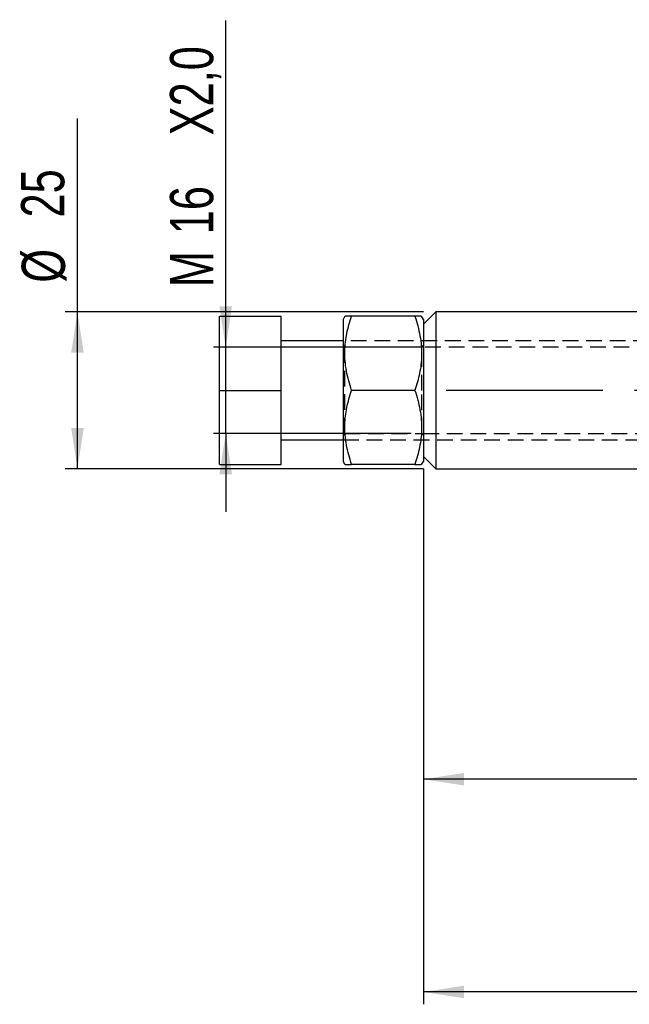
# Model space of a CAD drawing. Extents: x 79 to 812, y 8 to 551.
# Tile 6 of 31: x 90 to 189, y 191 to 350. Entities that reach past the tile are written whole.
import ezdxf

# ---------------------------------------------------------------- set-up
doc = ezdxf.new("R2010")
doc.units = 0
doc.header["$LTSCALE"] = 2
doc.linetypes.add('CENTERX2', pattern=[20.32, 12.7, -2.54, 2.54, -2.54])
doc.linetypes.add('HIDDEN', pattern=[1.905, 1.27, -0.635])
doc.layers.get('0').update_dxf_attribs({"linetype": 'CONTINUOUS'})
doc.styles.add('SLDTEXTSTYLE0', font='TXT', dxfattribs={"width": 0.75})
doc.dimstyles.new('SLDDIMSTYLE1', dxfattribs={"dimtxt": 7, "dimasz": 6.604, "dimexe": 0, "dimexo": 0.0625, "dimgap": 1.75, "dimtad": 1, "dimdec": 0, "dimrnd": 1e-09, "dimzin": 12, "dimtxsty": 'SLDTEXTSTYLE0', "dimsah": 1, "dimcen": 0.09, "dimazin": 3, "dimtfac": 1, "dimtofl": 0, "dimtmove": 0, "dimatfit": 3, "dimtolj": 1, "dimtzin": 12})
doc.dimstyles.new('SLDDIMSTYLE2', dxfattribs={"dimtxt": 7, "dimasz": 6.604, "dimexe": 0, "dimexo": 0.0625, "dimgap": 1.75, "dimtad": 1, "dimdec": 0, "dimrnd": 1e-09, "dimzin": 12, "dimtxsty": 'SLDTEXTSTYLE0', "dimsah": 1, "dimcen": 0.09, "dimazin": 3, "dimtfac": 1, "dimtdec": 0, "dimtofl": 0, "dimtmove": 0, "dimatfit": 3, "dimtolj": 1, "dimtzin": 12})
doc.dimstyles.new('SLDDIMSTYLE3', dxfattribs={"dimtxt": 7, "dimasz": 6.604, "dimexe": 0, "dimexo": 0.0625, "dimgap": 1.75, "dimtad": 1, "dimdec": 3, "dimrnd": 1e-09, "dimzin": 12, "dimtxsty": 'SLDTEXTSTYLE0', "dimsah": 1, "dimcen": 0.09, "dimazin": 3, "dimtfac": 1, "dimtdec": 3, "dimtmove": 0, "dimatfit": 3, "dimtolj": 1, "dimtzin": 12})

# ---------------------------------------------------------------- blocks, each defined once
blk = doc.blocks.new('_D_6')
at = {"color": 179, "linetype": 'CONTINUOUS'}
for p, q in [((155.35, 277.38), (155.35, 225.08)), ((316.96, 250.33), (316.96, 225.08)), ((316.96, 227.08), (155.35, 227.08))]:
    blk.add_line(p, q, dxfattribs=at)
for points in [[(155.35, 227.08), (161.95, 226.07), (161.95, 228.1)], [(316.96, 227.08), (310.35, 228.1), (310.35, 226.07)]]:
    blk.add_solid(points, dxfattribs=at)
at = {"color": 179, "linetype": 'CONTINUOUS', "insert": (227.77, 236.1, -74.16), "char_height": 7, "attachment_point": 1, "style": 'SLDTEXTSTYLE0'}
blk.add_mtext('162', dxfattribs=at)
blk = doc.blocks.new('_D_7')
at = {"color": 179, "linetype": 'CONTINUOUS'}
for p, q in [((155.35, 277.38), (155.35, 190.62)), ((441.96, 275.33), (441.96, 190.62)), ((441.96, 192.62), (155.35, 192.62))]:
    blk.add_line(p, q, dxfattribs=at)
for points in [[(155.35, 192.62), (161.95, 191.61), (161.95, 193.64)], [(441.96, 192.62), (435.35, 193.64), (435.35, 191.61)]]:
    blk.add_solid(points, dxfattribs=at)
at = {"color": 179, "linetype": 'CONTINUOUS', "insert": (291.31, 201.65, -74.16), "char_height": 7, "attachment_point": 1, "style": 'SLDTEXTSTYLE0'}
blk.add_mtext('287', dxfattribs=at)
blk = doc.blocks.new('_D_8')
at = {"color": 179, "linetype": 'CONTINUOUS'}
for p, q in [((99.35, 302.78), (99.35, 334.12)), ((155.35, 302.78), (97.35, 302.78)), ((99.35, 277.38), (99.35, 302.78)), ((155.35, 277.38), (97.35, 277.38))]:
    blk.add_line(p, q, dxfattribs=at)
for points in [[(99.35, 302.78), (98.33, 296.18), (100.37, 296.18)], [(99.35, 277.38), (100.37, 283.99), (98.33, 283.99)]]:
    blk.add_solid(points, dxfattribs=at)
at = {"color": 179, "linetype": 'CONTINUOUS', "char_height": 7, "attachment_point": 1, "rotation": 90, "style": 'SLDTEXTSTYLE0'}
for s, insert in [('25', (90.22, 318.09, -74.16)), ('%%c', (90.33, 307.53, -74.16))]:
    blk.add_mtext(s, dxfattribs=dict(at, insert=insert))
blk = doc.blocks.new('_D_9')
at = {"color": 179, "linetype": 'CONTINUOUS'}
for p, q in [((123.35, 297.08), (123.35, 350.02)), ((153.35, 297.08), (121.35, 297.08)), ((123.35, 283.08), (123.35, 297.08)), ((153.35, 283.08), (121.35, 283.08)), ((123.35, 283.08), (123.35, 270.38))]:
    blk.add_line(p, q, dxfattribs=at)
for points in [[(123.35, 297.08), (124.37, 303.69), (122.33, 303.69)], [(123.35, 283.08), (122.33, 276.48), (124.37, 276.48)]]:
    blk.add_solid(points, dxfattribs=at)
at = {"color": 179, "linetype": 'CONTINUOUS', "char_height": 7, "attachment_point": 1, "rotation": 90, "style": 'SLDTEXTSTYLE0'}
for s, insert in [('X2,0', (114.33, 331.4, -74.16)), ('16', (114.33, 315.37, -74.16)), ('M', (114.33, 306.8, -74.16))]:
    blk.add_mtext(s, dxfattribs=dict(at, insert=insert))

msp = doc.modelspace()

# ---------------------------------------------------------------- linework, layer by layer
at = {"color": 7, "linetype": 'CONTINUOUS'}
for p, q in [((122.3493, 290.0812), (122.3493, 302.0812)), ((122.3493, 302.0812), (132.3493, 302.0812)), ((132.3493, 290.0812), (132.3493, 302.0812)), ((142.638, 302.0812), (142.3493, 301.5812)), ((142.3493, 301.5812), (142.3493, 290.0812)), ((153.9889, 302.0812), (143.7098, 302.0812)), ((155.3494, 301.5812), (155.0607, 302.0812)), ((157.3493, 302.7812), (155.3494, 300.7812)), ((155.3494, 301.5812), (155.3494, 290.0812)), ((196.4386, 302.7812), (157.3493, 302.7812)), ((157.3493, 302.7812), (157.3493, 277.3812)), ((142.3493, 298.0812), (132.3493, 298.0812)), ((122.3493, 290.0812), (132.3493, 290.0812)), ((122.3493, 278.0812), (122.3493, 290.0812)), ((132.3493, 278.0812), (132.3493, 290.0812)), ((142.3493, 290.0812), (142.3493, 278.5812)), ((153.9889, 290.0812), (143.7098, 290.0812)), ((155.3494, 290.0812), (155.3494, 278.5812)), ((132.3493, 282.0812), (142.3493, 282.0812)), ((155.3494, 279.3812), (157.3493, 277.3812)), ((122.3493, 278.0812), (132.3493, 278.0812)), ((142.3493, 278.5812), (142.638, 278.0812)), ((153.9889, 278.0812), (143.7098, 278.0812)), ((155.0607, 278.0812), (155.3494, 278.5812)), ((157.3493, 277.3812), (196.4314, 277.3812))]:
    msp.add_line(p, q, dxfattribs=at)
at = {"color": 7, "linetype": 'HIDDEN'}
for p, q in [((222.3494, 298.0812), (142.3493, 298.0812)), ((142.5953, 297.0812), (142.3493, 297.4325)), ((142.5953, 297.0812), (142.5953, 283.0812)), ((155.1033, 297.0812), (142.5953, 297.0812)), ((155.3494, 297.4325), (155.1033, 297.0812)), ((155.1033, 290.0812), (155.1033, 297.0812)), ((215.3494, 297.0812), (155.3494, 297.0812)), ((155.1033, 283.0812), (155.1033, 290.0812)), ((142.3493, 282.7298), (142.5953, 283.0812)), ((142.5953, 283.0812), (155.1033, 283.0812)), ((155.1033, 283.0812), (155.3494, 282.7298)), ((155.3494, 283.0812), (215.3494, 283.0812)), ((142.3493, 282.0812), (222.3494, 282.0812))]:
    msp.add_line(p, q, dxfattribs=at)
at = {"color": 179, "linetype": 'CENTERX2'}
msp.add_line((306.3493, 290.0812), (153.3493, 290.0812), dxfattribs=at)
at = {"color": 7, "linetype": 'CONTINUOUS'}
for points, knots in [([(143.7098, 290.0812), (143.4002, 291.1227), (142.7744, 293.2283), (142.5455, 296.3481), (142.8815, 299.3303), (143.432, 301.1586), (143.7098, 302.0812)], [0, 0, 0, 0, 0.26460739, 0.53495292, 0.76534575, 1, 1, 1, 1]), ([(143.7098, 302.0812), (143.5647, 302.0812), (143.1135, 302.0812), (142.6599, 302.0812), (142.7016, 302.0812), (142.7159, 302.0812)], [0, 0, 0, 0, 0.237653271, 0.739076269, 1, 1, 1, 1]), ([(154.9866, 302.0812), (155.0007, 302.0812), (155.0441, 302.0812), (154.593, 302.0812), (154.134, 302.0812), (153.9889, 302.0812)], [0, 0, 0, 0, 0.24806796, 0.76234468, 1, 1, 1, 1]), ([(153.9889, 302.0812), (154.2984, 301.0396), (154.9243, 298.934), (155.1532, 295.8142), (154.8172, 292.832), (154.2667, 291.0037), (153.9889, 290.0812)], [0, 0, 0, 0, 0.26460741, 0.53495295, 0.76534575, 1, 1, 1, 1]), ([(143.7098, 278.0812), (143.4002, 279.1227), (142.7744, 281.2283), (142.5455, 284.3481), (142.8815, 287.3303), (143.432, 289.1586), (143.7098, 290.0812)], [0, 0, 0, 0, 0.26460741, 0.53495295, 0.76534575, 1, 1, 1, 1]), ([(153.9889, 290.0812), (154.2984, 289.0396), (154.9243, 286.934), (155.1532, 283.8142), (154.8172, 280.832), (154.2667, 279.0037), (153.9889, 278.0812)], [0, 0, 0, 0, 0.26460739, 0.53495292, 0.76534575, 1, 1, 1, 1]), ([(142.7121, 278.0812), (142.698, 278.0812), (142.6546, 278.0812), (143.1057, 278.0812), (143.5647, 278.0812), (143.7098, 278.0812)], [0, 0, 0, 0, 0.24806796, 0.76234468, 1, 1, 1, 1]), ([(153.9889, 278.0812), (154.134, 278.0812), (154.5852, 278.0812), (155.0388, 278.0812), (154.997, 278.0812), (154.9828, 278.0812)], [0, 0, 0, 0, 0.237653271, 0.739076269, 1, 1, 1, 1])]:
    msp.add_open_spline(points, degree=3, knots=knots, dxfattribs=at)

# ---------------------------------------------------------------- dimensions: what is measured, and where the dimension line sits
at = {"color": 179, "linetype": 'CONTINUOUS'}
for base, p1, p2, text, dimstyle, picture, middle in [((123.3493, 297.0812), (155.3493, 283.0812), (155.3493, 297.0812), 'M<>X2,0', 'SLDDIMSTYLE3', '_D_9', (123.3493, 328.4092)), ((99.3493, 302.7812), (157.3493, 277.3812), (157.3493, 302.7812), '%%c<>', 'SLDDIMSTYLE1', '_D_8', (99.3493, 320.8241))]:
    dim = msp.add_linear_dim(base=base, p1=p1, p2=p2, angle=90, text=text, dimstyle=dimstyle, dxfattribs=at)
    dim.commit()
    dim.dimension.update_dxf_attribs({"geometry": picture, "text_midpoint": middle, "dimtype": 160})
for base, p1, picture, middle in [((155.3493, 227.0812), (316.9563, 252.3312), '_D_6', (238.3703, 227.0812)), ((155.3493, 192.6234), (441.9563, 277.3312), '_D_7', (301.9133, 192.6234))]:
    dim = msp.add_linear_dim(base=base, p1=p1, p2=(155.3493, 279.3812), dimstyle='SLDDIMSTYLE2', dxfattribs=at)
    dim.commit()
    dim.dimension.update_dxf_attribs({"geometry": picture, "text_midpoint": middle, "dimtype": 160})

doc.saveas('drawing.dxf')
